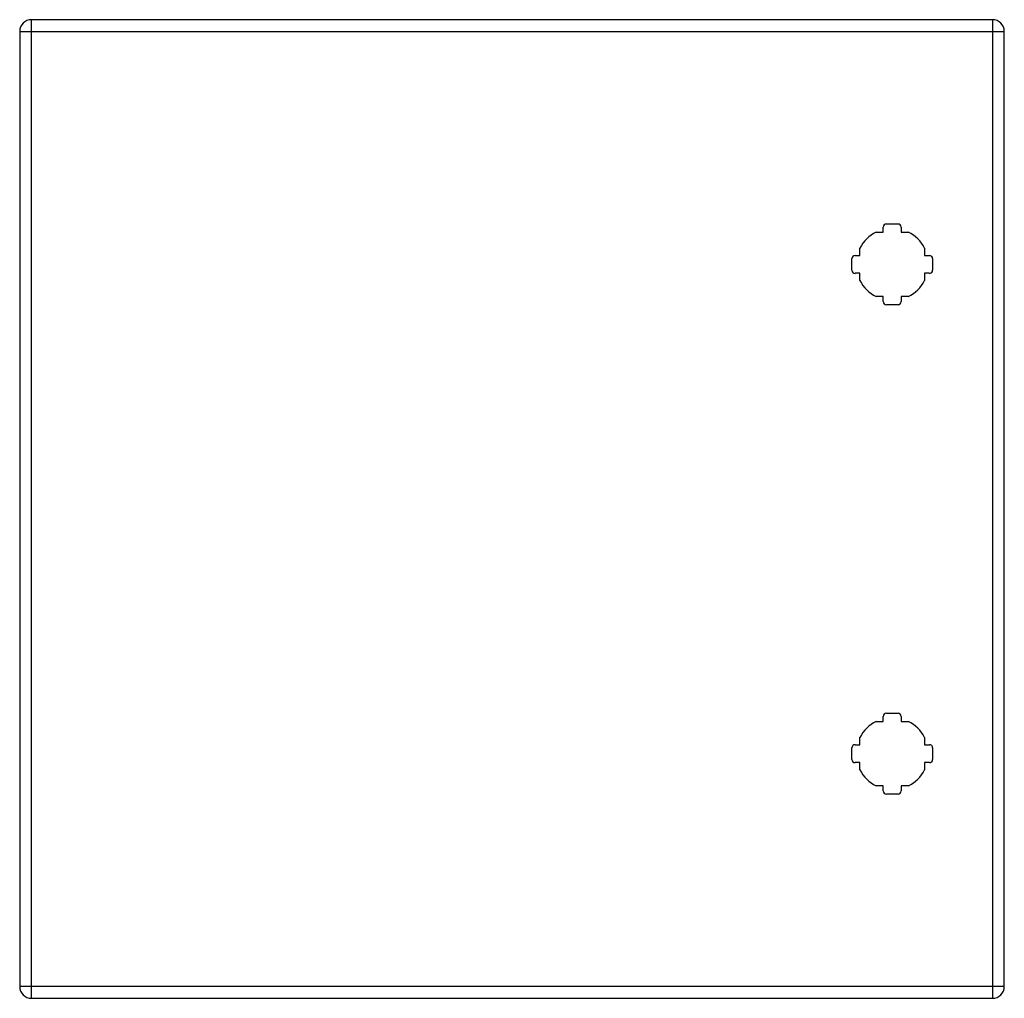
# Model space of a CAD drawing. Header units: inches. Extents: x 11.3 to 23.4, y 3.1 to 15.1.
import ezdxf

# ---------------------------------------------------------------- set-up
doc = ezdxf.new("R2010")
doc.units = ezdxf.units.IN
doc.header["$MEASUREMENT"] = 0
doc.layers.add('Visible Edges(ANSI)', color=7, linetype='Continuous', lineweight=25)
doc.layers.add('Visible Tangent Edges(ANSI)', color=7, linetype='Continuous', lineweight=25)

msp = doc.modelspace()

# ---------------------------------------------------------------- linework, layer by layer
at = {"layer": 'Visible Edges(ANSI)'}
for p, q in [((23.217, 15.134), (11.429, 15.134)), ((11.283, 14.988), (11.283, 3.28)), ((11.283, 14.988), (11.283, 14.988)), ((23.363, 3.28), (23.363, 14.988)), ((21.878, 12.53), (21.878, 12.589)), ((21.917, 12.629), (22.059, 12.629)), ((22.098, 12.589), (22.098, 12.53)), ((21.789, 12.53), (21.878, 12.53)), ((22.098, 12.53), (22.187, 12.53)), ((21.592, 12.244), (21.592, 12.333)), ((22.384, 12.333), (22.384, 12.244)), ((21.493, 12.063), (21.493, 12.204)), ((21.532, 12.244), (21.592, 12.244)), ((22.384, 12.244), (22.444, 12.244)), ((22.483, 12.204), (22.483, 12.063)), ((21.592, 12.024), (21.532, 12.024)), ((21.592, 11.935), (21.592, 12.024)), ((22.444, 12.024), (22.384, 12.024)), ((22.384, 12.024), (22.384, 11.935)), ((21.878, 11.738), (21.789, 11.738)), ((21.878, 11.678), (21.878, 11.738)), ((22.187, 11.738), (22.098, 11.738)), ((22.098, 11.738), (22.098, 11.678)), ((22.059, 11.639), (21.917, 11.639)), ((21.789, 6.53), (21.878, 6.53)), ((21.878, 6.53), (21.878, 6.589)), ((21.917, 6.629), (22.059, 6.629)), ((22.098, 6.589), (22.098, 6.53)), ((22.098, 6.53), (22.187, 6.53)), ((21.592, 6.244), (21.592, 6.333)), ((22.384, 6.333), (22.384, 6.244)), ((21.493, 6.063), (21.493, 6.204)), ((21.532, 6.244), (21.592, 6.244)), ((22.384, 6.244), (22.444, 6.244)), ((22.483, 6.204), (22.483, 6.063)), ((21.592, 6.024), (21.532, 6.024)), ((21.592, 5.935), (21.592, 6.024)), ((22.444, 6.024), (22.384, 6.024)), ((22.384, 6.024), (22.384, 5.935)), ((21.878, 5.738), (21.789, 5.738)), ((21.878, 5.678), (21.878, 5.738)), ((22.187, 5.738), (22.098, 5.738)), ((22.098, 5.738), (22.098, 5.678)), ((22.059, 5.639), (21.917, 5.639)), ((11.283, 3.28), (11.283, 3.28)), ((11.429, 3.134), (23.217, 3.134))]:
    msp.add_line(p, q, dxfattribs=at)
for centre, radius, start, end in [((11.429, 14.988), 0.146, 90, 180), ((23.217, 14.988), 0.146, 0, 90), ((21.917, 12.589), 0.0394, 90, 180), ((22.059, 12.589), 0.0394, 0, 90), ((21.988, 12.134), 0.443, 116.7049, 153.2951), ((21.988, 12.134), 0.443, 26.7049, 63.2951), ((21.532, 12.204), 0.0394, 90, 180), ((22.444, 12.204), 0.0394, 0, 90), ((21.532, 12.063), 0.0394, 180, 270), ((22.444, 12.063), 0.0394, 270, 0), ((21.988, 12.134), 0.443, 206.7049, 243.2951), ((21.988, 12.134), 0.443, 296.7049, 333.2951), ((21.917, 11.678), 0.0394, 180, 270), ((22.059, 11.678), 0.0394, 270, 0), ((21.988, 6.134), 0.443, 116.7049, 153.2951), ((21.917, 6.589), 0.0394, 90, 180), ((22.059, 6.589), 0.0394, 0, 90), ((21.988, 6.134), 0.443, 26.7049, 63.2951), ((21.532, 6.204), 0.0394, 90, 180), ((22.444, 6.204), 0.0394, 0, 90), ((21.532, 6.063), 0.0394, 180, 270), ((22.444, 6.063), 0.0394, 270, 0), ((21.988, 6.134), 0.443, 206.7049, 243.2951), ((21.988, 6.134), 0.443, 296.7049, 333.2951), ((21.917, 5.678), 0.0394, 180, 270), ((22.059, 5.678), 0.0394, 270, 0), ((11.429, 3.28), 0.146, 180, 270), ((23.217, 3.28), 0.146, 270, 0)]:
    msp.add_arc(centre, radius, start, end, dxfattribs=at)
at = {"layer": 'Visible Tangent Edges(ANSI)'}
for p, q in [((11.429, 14.988), (11.429, 15.134)), ((23.217, 15.134), (23.217, 14.988)), ((11.283, 14.988), (11.429, 14.988)), ((11.429, 14.988), (23.217, 14.988)), ((11.429, 3.28), (11.429, 14.988)), ((23.217, 14.988), (23.363, 14.988)), ((23.217, 14.988), (23.217, 3.28)), ((11.429, 3.28), (11.283, 3.28)), ((11.429, 3.134), (11.429, 3.28)), ((23.217, 3.28), (11.429, 3.28)), ((23.217, 3.28), (23.217, 3.134)), ((23.363, 3.28), (23.217, 3.28))]:
    msp.add_line(p, q, dxfattribs=at)

doc.saveas('drawing.dxf')
